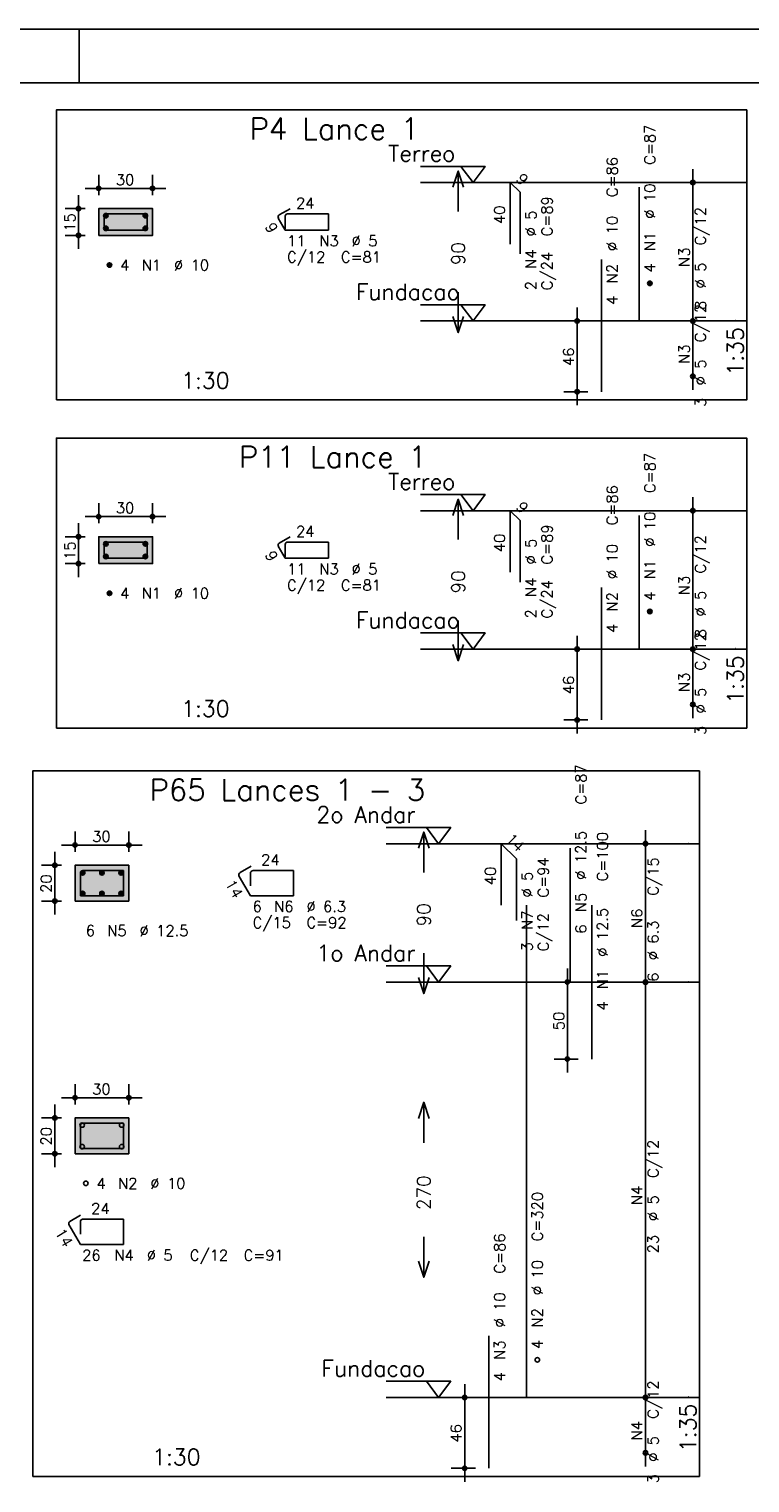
# Model space of a CAD drawing. Extents: x 0 to 119, y 0 to 84.
# Tile 10 of 19: x 44 to 57, y 57 to 84. Entities that reach past the tile are written whole.
import ezdxf

# ---------------------------------------------------------------- set-up
doc = ezdxf.new("R2010")
doc.units = 0
doc.header["$MEASUREMENT"] = 0
doc.linetypes.add('ESTILO_TQS_0002', pattern=[0.4, 0.1, -0.3])
for name, color, linetype in [('1', 1, 'CONTINUOUS'), ('2', 2, 'CONTINUOUS'), ('3', 3, 'CONTINUOUS'), ('4', 4, 'CONTINUOUS'), ('6', 6, 'CONTINUOUS'), ('7', 7, 'CONTINUOUS'), ('8', 8, 'CONTINUOUS'), ('9', 9, 'CONTINUOUS')]:
    doc.layers.add(name, color=color, linetype=linetype)
doc.styles.get("Standard").update_dxf_attribs({"font": 'ROMANS.SHX'})

msp = doc.modelspace()

# ---------------------------------------------------------------- linework, layer by layer
at = {"layer": '1', "linetype": 'Continuous'}
for p, q in [((0, 84.1), (118.9, 84.1)), ((44.9, 83.1), (44.9, 84.1))]:
    msp.add_line(p, q, dxfattribs=at)
for points in [[(44.475, 77.214), (57.3, 77.214), (57.3, 82.6), (44.475, 82.6), (44.475, 77.214)], [(51.24, 81.55), (52.44, 81.55), (52.215, 81.25), (51.99, 81.55)], [(57.3, 81.25), (51.24, 81.25)], [(51.24, 78.979), (52.44, 78.979), (52.215, 78.679), (51.99, 78.979)], [(57.3, 78.679), (51.24, 78.679)], [(44.475, 71.119), (57.3, 71.119), (57.3, 76.505), (44.475, 76.505), (44.475, 71.119)], [(51.24, 75.455), (52.44, 75.455), (52.215, 75.155), (51.99, 75.455)], [(57.3, 75.155), (51.24, 75.155)], [(51.24, 72.884), (52.44, 72.884), (52.215, 72.584), (51.99, 72.884)], [(57.3, 72.584), (51.24, 72.584)], [(44.035, 57.221), (56.42, 57.221), (56.42, 70.321), (44.035, 70.321), (44.035, 57.221)], [(50.6, 69.271), (51.8, 69.271), (51.575, 68.971), (51.35, 69.271)], [(56.42, 68.971), (50.6, 68.971)], [(50.6, 66.7), (51.8, 66.7), (51.575, 66.4), (51.35, 66.7)], [(56.42, 66.4), (50.6, 66.4)], [(50.6, 58.986), (51.8, 58.986), (51.575, 58.686), (51.35, 58.986)], [(56.42, 58.686), (50.6, 58.686)]]:
    msp.add_lwpolyline(points, dxfattribs=at)
at = {"layer": '1', "linetype": 'ESTILO_TQS_0002'}
for points in [[(45.26, 80.267), (46.26, 80.267), (46.26, 80.767), (45.26, 80.767), (45.26, 80.267)], [(45.26, 74.172), (46.26, 74.172), (46.26, 74.672), (45.26, 74.672), (45.26, 74.172)], [(44.82, 67.905), (45.82, 67.905), (45.82, 68.571), (44.82, 68.571), (44.82, 67.905)], [(44.82, 63.212), (45.82, 63.212), (45.82, 63.878), (44.82, 63.878), (44.82, 63.212)]]:
    msp.add_lwpolyline(points, dxfattribs=at)
at = {"layer": '2', "linetype": 'Continuous'}
for p, q in [((45.26, 81.017), (45.26, 81.392)), ((46.26, 81.017), (46.26, 81.392)), ((56.3, 78.429), (56.3, 81.5)), ((44.885, 80.017), (44.885, 81.017)), ((45.01, 81.142), (46.51, 81.142)), ((56.3, 81.25), (56.3, 81.25)), ((45.01, 80.767), (44.635, 80.767)), ((45.26, 80.767), (45.26, 80.767)), ((45.26, 80.767), (45.26, 80.767)), ((46.26, 80.767), (46.26, 80.767)), ((45.01, 80.267), (44.635, 80.267)), ((45.26, 80.267), (45.26, 80.267)), ((54.15, 77.114), (54.15, 78.929)), ((56.3, 77.4), (56.3, 78.929)), ((54.35, 78.679), (53.9, 78.679)), ((54.6, 78.679), (54.6, 78.679)), ((56.3, 78.679), (56.3, 78.679)), ((56.3, 78.679), (56.3, 78.679)), ((56.3, 77.65), (56.3, 77.65)), ((54.35, 77.364), (53.9, 77.364)), ((54.6, 77.364), (54.6, 77.364)), ((56.3, 72.334), (56.3, 75.405)), ((45.26, 74.922), (45.26, 75.297)), ((46.26, 74.922), (46.26, 75.297)), ((56.3, 75.155), (56.3, 75.155)), ((44.885, 73.922), (44.885, 74.922)), ((45.01, 75.047), (46.51, 75.047)), ((45.01, 74.672), (44.635, 74.672)), ((45.26, 74.672), (45.26, 74.672)), ((45.26, 74.672), (45.26, 74.672)), ((46.26, 74.672), (46.26, 74.672)), ((45.01, 74.172), (44.635, 74.172)), ((45.26, 74.172), (45.26, 74.172)), ((54.15, 71.019), (54.15, 72.834)), ((56.3, 71.305), (56.3, 72.834)), ((54.35, 72.584), (53.9, 72.584)), ((54.6, 72.584), (54.6, 72.584)), ((56.3, 72.584), (56.3, 72.584)), ((56.3, 72.584), (56.3, 72.584)), ((56.3, 71.555), (56.3, 71.555)), ((54.35, 71.269), (53.9, 71.269)), ((54.6, 71.269), (54.6, 71.269)), ((44.82, 68.821), (44.82, 69.196)), ((45.82, 68.821), (45.82, 69.196)), ((55.42, 66.15), (55.42, 69.221)), ((44.57, 68.946), (46.07, 68.946)), ((55.42, 68.971), (55.42, 68.971)), ((44.445, 67.655), (44.445, 68.821)), ((44.57, 68.571), (44.195, 68.571)), ((44.82, 68.571), (44.82, 68.571)), ((44.82, 68.571), (44.82, 68.571)), ((45.82, 68.571), (45.82, 68.571)), ((44.57, 67.905), (44.195, 67.905)), ((44.82, 67.905), (44.82, 67.905)), ((53.97, 66.65), (53.97, 64.721)), ((55.42, 58.436), (55.42, 66.65)), ((54.17, 66.4), (53.72, 66.4)), ((54.42, 66.4), (54.42, 66.4)), ((55.42, 66.4), (55.42, 66.4)), ((55.42, 66.4), (55.42, 66.4)), ((54.17, 64.971), (53.72, 64.971)), ((54.42, 64.971), (54.42, 64.971)), ((44.82, 64.128), (44.82, 64.503)), ((45.82, 64.128), (45.82, 64.503)), ((44.445, 62.962), (44.445, 64.128)), ((44.57, 64.253), (46.07, 64.253)), ((44.57, 63.878), (44.195, 63.878)), ((44.82, 63.878), (44.82, 63.878)), ((44.82, 63.878), (44.82, 63.878)), ((45.82, 63.878), (45.82, 63.878)), ((44.57, 63.212), (44.195, 63.212)), ((44.82, 63.212), (44.82, 63.212)), ((52.06, 57.121), (52.06, 58.936)), ((55.42, 57.407), (55.42, 58.936)), ((52.26, 58.686), (51.81, 58.686)), ((52.51, 58.686), (52.51, 58.686)), ((55.42, 58.686), (55.42, 58.686)), ((55.42, 58.686), (55.42, 58.686)), ((55.42, 57.657), (55.42, 57.657)), ((52.26, 57.371), (51.81, 57.371)), ((52.51, 57.371), (52.51, 57.371))]:
    msp.add_line(p, q, dxfattribs=at)
for points in [[(51.84, 81.164), (51.94, 81.464), (52.04, 81.164)], [(51.94, 80.714), (51.94, 81.464)], [(45.26, 80.267), (46.26, 80.267), (46.26, 80.767), (45.26, 80.767), (45.26, 80.267)], [(51.94, 79.214), (51.94, 78.464)], [(51.84, 78.764), (51.94, 78.464), (52.04, 78.764)], [(51.84, 75.069), (51.94, 75.369), (52.04, 75.069)], [(51.94, 74.619), (51.94, 75.369)], [(45.26, 74.172), (46.26, 74.172), (46.26, 74.672), (45.26, 74.672), (45.26, 74.172)], [(51.94, 73.119), (51.94, 72.369)], [(51.84, 72.669), (51.94, 72.369), (52.04, 72.669)], [(51.2, 68.886), (51.3, 69.186), (51.4, 68.886)], [(51.3, 68.436), (51.3, 69.186)], [(44.82, 67.905), (45.82, 67.905), (45.82, 68.571), (44.82, 68.571), (44.82, 67.905)], [(51.3, 66.936), (51.3, 66.186)], [(51.2, 66.486), (51.3, 66.186), (51.4, 66.486)], [(51.2, 63.868), (51.3, 64.168), (51.4, 63.868)], [(51.3, 63.418), (51.3, 64.168)], [(44.82, 63.212), (45.82, 63.212), (45.82, 63.878), (44.82, 63.878), (44.82, 63.212)], [(51.3, 61.668), (51.3, 60.918)], [(51.2, 61.218), (51.3, 60.918), (51.4, 61.218)]]:
    msp.add_lwpolyline(points, dxfattribs=at)
for centre, radius in [((56.3, 81.25), 0.0416), ((45.26, 81.142), 0.04), ((45.26, 81.142), 0.02), ((46.26, 81.142), 0.04), ((46.26, 81.142), 0.02), ((56.3, 81.25), 0.0208), ((44.885, 80.767), 0.04), ((44.885, 80.767), 0.02), ((44.885, 80.267), 0.04), ((44.885, 80.267), 0.02), ((54.15, 78.679), 0.04), ((54.15, 78.679), 0.02), ((56.3, 78.679), 0.0416), ((56.3, 78.679), 0.0416), ((56.3, 78.679), 0.0208), ((56.3, 78.679), 0.0208), ((56.3, 77.65), 0.0416), ((56.3, 77.65), 0.0208), ((54.15, 77.364), 0.04), ((54.15, 77.364), 0.02), ((45.26, 75.047), 0.04), ((45.26, 75.047), 0.02), ((46.26, 75.047), 0.04), ((46.26, 75.047), 0.02), ((56.3, 75.155), 0.0416), ((56.3, 75.155), 0.0208), ((44.885, 74.672), 0.04), ((44.885, 74.672), 0.02), ((44.885, 74.172), 0.04), ((44.885, 74.172), 0.02), ((54.15, 72.584), 0.04), ((54.15, 72.584), 0.02), ((56.3, 72.584), 0.0416), ((56.3, 72.584), 0.0416), ((56.3, 72.584), 0.0208), ((56.3, 72.584), 0.0208), ((56.3, 71.555), 0.0416), ((56.3, 71.555), 0.0208), ((54.15, 71.269), 0.04), ((54.15, 71.269), 0.02), ((44.82, 68.946), 0.04), ((44.82, 68.946), 0.02), ((45.82, 68.946), 0.04), ((45.82, 68.946), 0.02), ((55.42, 68.971), 0.0416), ((55.42, 68.971), 0.0208), ((44.445, 68.571), 0.04), ((44.445, 68.571), 0.02), ((44.445, 67.905), 0.04), ((44.445, 67.905), 0.02), ((53.97, 66.4), 0.04), ((55.42, 66.4), 0.0416), ((55.42, 66.4), 0.0416), ((53.97, 66.4), 0.02), ((55.42, 66.4), 0.0208), ((55.42, 66.4), 0.0208), ((53.97, 64.971), 0.04), ((53.97, 64.971), 0.02), ((44.82, 64.253), 0.04), ((44.82, 64.253), 0.02), ((45.82, 64.253), 0.04), ((45.82, 64.253), 0.02), ((44.445, 63.878), 0.04), ((44.445, 63.878), 0.02), ((44.445, 63.212), 0.04), ((44.445, 63.212), 0.02), ((52.06, 58.686), 0.04), ((52.06, 58.686), 0.02), ((55.42, 58.686), 0.0416), ((55.42, 58.686), 0.0416), ((55.42, 58.686), 0.0208), ((55.42, 58.686), 0.0208), ((55.42, 57.657), 0.0416), ((55.42, 57.657), 0.0208), ((52.06, 57.371), 0.04), ((52.06, 57.371), 0.02)]:
    msp.add_circle(centre, radius, dxfattribs=at)
at = {"layer": '3', "linetype": 'Continuous'}
for p, q in [((45.352, 80.628), (45.399, 80.675)), ((45.352, 80.639), (45.387, 80.675)), ((45.355, 80.618), (45.409, 80.672)), ((45.359, 80.611), (45.416, 80.668)), ((45.364, 80.604), (45.423, 80.663)), ((45.37, 80.599), (45.428, 80.657)), ((45.378, 80.595), (45.432, 80.649)), ((45.387, 80.592), (45.435, 80.639)), ((45.399, 80.592), (45.435, 80.628)), ((46.085, 80.628), (46.133, 80.675)), ((46.085, 80.639), (46.121, 80.675)), ((46.088, 80.618), (46.142, 80.672)), ((46.092, 80.611), (46.15, 80.668)), ((46.097, 80.604), (46.156, 80.663)), ((46.104, 80.599), (46.161, 80.657)), ((46.111, 80.595), (46.165, 80.649)), ((46.121, 80.592), (46.168, 80.639)), ((46.133, 80.592), (46.168, 80.628)), ((45.352, 80.394), (45.399, 80.441)), ((45.352, 80.406), (45.387, 80.441)), ((45.355, 80.385), (45.409, 80.439)), ((45.359, 80.377), (45.416, 80.435)), ((45.364, 80.371), (45.423, 80.43)), ((45.37, 80.365), (45.428, 80.423)), ((45.378, 80.361), (45.432, 80.415)), ((45.387, 80.359), (45.435, 80.406)), ((45.399, 80.359), (45.435, 80.394)), ((46.085, 80.394), (46.133, 80.441)), ((46.085, 80.406), (46.121, 80.441)), ((46.088, 80.385), (46.142, 80.439)), ((46.092, 80.377), (46.15, 80.435)), ((46.097, 80.371), (46.156, 80.43)), ((46.104, 80.365), (46.161, 80.423)), ((46.111, 80.361), (46.165, 80.415)), ((46.121, 80.359), (46.168, 80.406)), ((46.133, 80.359), (46.168, 80.394)), ((45.419, 79.711), (45.466, 79.758)), ((45.419, 79.723), (45.454, 79.758)), ((45.421, 79.702), (45.475, 79.756)), ((45.425, 79.694), (45.483, 79.752)), ((45.431, 79.687), (45.489, 79.746)), ((45.437, 79.682), (45.495, 79.74)), ((45.445, 79.678), (45.499, 79.732)), ((45.454, 79.676), (45.501, 79.723)), ((45.466, 79.676), (45.501, 79.711)), ((55.459, 79.373), (55.506, 79.42)), ((55.459, 79.385), (55.494, 79.42)), ((55.461, 79.363), (55.515, 79.417)), ((55.465, 79.356), (55.523, 79.413)), ((55.471, 79.349), (55.529, 79.408)), ((55.477, 79.344), (55.535, 79.402)), ((55.485, 79.34), (55.539, 79.394)), ((55.494, 79.337), (55.541, 79.385)), ((55.506, 79.337), (55.541, 79.373)), ((45.352, 74.533), (45.399, 74.58)), ((45.352, 74.545), (45.387, 74.58)), ((45.355, 74.523), (45.409, 74.577)), ((45.359, 74.516), (45.416, 74.573)), ((45.364, 74.509), (45.423, 74.568)), ((45.37, 74.504), (45.428, 74.562)), ((45.378, 74.5), (45.432, 74.554)), ((45.387, 74.497), (45.435, 74.545)), ((45.399, 74.497), (45.435, 74.533)), ((46.085, 74.533), (46.133, 74.58)), ((46.085, 74.545), (46.121, 74.58)), ((46.088, 74.523), (46.142, 74.577)), ((46.092, 74.516), (46.15, 74.573)), ((46.097, 74.509), (46.156, 74.568)), ((46.104, 74.504), (46.161, 74.562)), ((46.111, 74.5), (46.165, 74.554)), ((46.121, 74.497), (46.168, 74.545)), ((46.133, 74.497), (46.168, 74.533)), ((45.352, 74.299), (45.399, 74.347)), ((45.352, 74.311), (45.387, 74.347)), ((45.355, 74.29), (45.409, 74.344)), ((45.359, 74.282), (45.416, 74.34)), ((45.364, 74.276), (45.423, 74.335)), ((45.37, 74.271), (45.428, 74.328)), ((45.378, 74.267), (45.432, 74.32)), ((45.387, 74.264), (45.435, 74.311)), ((45.399, 74.264), (45.435, 74.299)), ((46.085, 74.299), (46.133, 74.347)), ((46.085, 74.311), (46.121, 74.347)), ((46.088, 74.29), (46.142, 74.344)), ((46.092, 74.282), (46.15, 74.34)), ((46.097, 74.276), (46.156, 74.335)), ((46.104, 74.271), (46.161, 74.328)), ((46.111, 74.267), (46.165, 74.32)), ((46.121, 74.264), (46.168, 74.311)), ((46.133, 74.264), (46.168, 74.299)), ((45.419, 73.616), (45.466, 73.663)), ((45.419, 73.628), (45.454, 73.663)), ((45.421, 73.607), (45.475, 73.661)), ((45.425, 73.599), (45.483, 73.657)), ((45.431, 73.593), (45.489, 73.651)), ((45.437, 73.587), (45.495, 73.645)), ((45.445, 73.583), (45.499, 73.637)), ((45.454, 73.581), (45.501, 73.628)), ((45.466, 73.581), (45.501, 73.616)), ((55.459, 73.278), (55.506, 73.325)), ((55.459, 73.29), (55.494, 73.325)), ((55.461, 73.269), (55.515, 73.323)), ((55.465, 73.261), (55.523, 73.319)), ((55.471, 73.254), (55.529, 73.313)), ((55.477, 73.249), (55.535, 73.307)), ((55.485, 73.245), (55.539, 73.299)), ((55.494, 73.243), (55.541, 73.29)), ((55.506, 73.243), (55.541, 73.278)), ((44.92, 68.424), (44.968, 68.471)), ((44.92, 68.436), (44.956, 68.471)), ((44.923, 68.414), (44.977, 68.468)), ((44.927, 68.407), (44.985, 68.464)), ((44.932, 68.4), (44.991, 68.459)), ((44.939, 68.395), (44.996, 68.453)), ((44.946, 68.391), (45, 68.445)), ((44.956, 68.388), (45.003, 68.436)), ((44.968, 68.388), (45.003, 68.424)), ((45.279, 68.424), (45.326, 68.471)), ((45.279, 68.436), (45.314, 68.471)), ((45.281, 68.414), (45.335, 68.468)), ((45.285, 68.407), (45.343, 68.464)), ((45.291, 68.4), (45.349, 68.459)), ((45.297, 68.395), (45.355, 68.453)), ((45.305, 68.391), (45.359, 68.445)), ((45.314, 68.388), (45.361, 68.436)), ((45.326, 68.388), (45.361, 68.424)), ((45.637, 68.424), (45.684, 68.471)), ((45.637, 68.436), (45.672, 68.471)), ((45.64, 68.414), (45.694, 68.468)), ((45.644, 68.407), (45.701, 68.464)), ((45.649, 68.4), (45.708, 68.459)), ((45.655, 68.395), (45.713, 68.453)), ((45.663, 68.391), (45.717, 68.445)), ((45.672, 68.388), (45.72, 68.436)), ((45.684, 68.388), (45.72, 68.424)), ((44.92, 68.04), (44.968, 68.088)), ((44.92, 68.052), (44.956, 68.088)), ((44.923, 68.031), (44.977, 68.085)), ((44.927, 68.023), (44.985, 68.081)), ((44.932, 68.017), (44.991, 68.076)), ((44.939, 68.012), (44.996, 68.069)), ((44.946, 68.008), (45, 68.062)), ((44.956, 68.005), (45.003, 68.052)), ((45.279, 68.04), (45.326, 68.088)), ((45.279, 68.052), (45.314, 68.088)), ((45.281, 68.031), (45.335, 68.085)), ((45.285, 68.023), (45.343, 68.081)), ((45.291, 68.017), (45.349, 68.076)), ((45.297, 68.012), (45.355, 68.069)), ((45.305, 68.008), (45.359, 68.062)), ((45.314, 68.005), (45.361, 68.052)), ((45.637, 68.04), (45.684, 68.088)), ((45.637, 68.052), (45.672, 68.088)), ((45.64, 68.031), (45.694, 68.085)), ((45.644, 68.023), (45.701, 68.081)), ((45.649, 68.017), (45.708, 68.076)), ((45.655, 68.012), (45.713, 68.069)), ((45.663, 68.008), (45.717, 68.062)), ((45.672, 68.005), (45.72, 68.052)), ((44.968, 68.005), (45.003, 68.04)), ((45.326, 68.005), (45.361, 68.04)), ((45.684, 68.005), (45.72, 68.04))]:
    msp.add_line(p, q, dxfattribs=at)
for centre in [(45.393, 80.634), (46.127, 80.634), (45.393, 80.4), (46.127, 80.4), (45.46, 79.717), (55.5, 79.379), (45.393, 74.539), (46.127, 74.539), (45.393, 74.305), (46.127, 74.305), (45.46, 73.622), (55.5, 73.284), (44.962, 68.43), (45.32, 68.43), (45.678, 68.43), (44.962, 68.046), (45.32, 68.046), (45.678, 68.046), (44.953, 63.745), (45.687, 63.745), (44.953, 63.345), (45.687, 63.345), (45.02, 62.662), (53.41, 59.386)]:
    msp.add_circle(centre, 0.0417, dxfattribs=at)
at = {"layer": '4', "linetype": 'Continuous'}
for p, q in [((45.36, 80.625), (45.36, 80.367)), ((45.36, 80.625), (45.36, 80.392)), ((45.635, 80.667), (45.402, 80.667)), ((46.16, 80.667), (45.402, 80.667)), ((46.16, 80.367), (46.16, 80.667)), ((45.36, 80.367), (46.16, 80.367)), ((45.36, 74.53), (45.36, 74.272)), ((45.36, 74.53), (45.36, 74.297)), ((45.635, 74.572), (45.402, 74.572)), ((46.16, 74.572), (45.402, 74.572)), ((46.16, 74.272), (46.16, 74.572)), ((45.36, 74.272), (46.16, 74.272)), ((44.92, 68.419), (44.92, 68.005)), ((44.92, 68.419), (44.92, 68.186)), ((45.206, 68.472), (44.972, 68.472)), ((45.72, 68.472), (44.972, 68.472)), ((45.72, 68.005), (45.72, 68.472)), ((44.92, 68.005), (45.72, 68.005)), ((44.92, 63.737), (44.92, 63.312)), ((44.92, 63.737), (44.92, 63.503)), ((45.195, 63.778), (44.962, 63.778)), ((45.72, 63.778), (44.962, 63.778)), ((45.72, 63.312), (45.72, 63.778)), ((44.92, 63.312), (45.72, 63.312))]:
    msp.add_line(p, q, dxfattribs=at)
for centre, radius in [((45.402, 80.625), 0.0417), ((45.402, 80.625), 0.0417), ((45.402, 74.53), 0.0417), ((45.402, 74.53), 0.0417), ((44.972, 68.419), 0.0525), ((44.972, 68.419), 0.0525), ((44.962, 63.737), 0.0417), ((44.962, 63.737), 0.0417)]:
    msp.add_arc(centre, radius, 90, 180, dxfattribs=at)
at = {"layer": '6', "linetype": 'Continuous'}
for p, q in [((52.908, 80.107), (52.908, 81.25)), ((52.908, 81.25), (53.09, 81.068)), ((53.09, 81.068), (53.09, 79.925)), ((55.3, 78.679), (55.3, 81.164)), ((48.815, 80.764), (48.613, 80.648)), ((48.597, 80.591), (48.727, 80.367)), ((48.727, 80.625), (48.727, 80.392)), ((49.527, 80.667), (48.768, 80.667)), ((49.527, 80.367), (49.527, 80.667)), ((48.727, 80.367), (49.527, 80.367)), ((54.6, 77.364), (54.6, 79.822)), ((52.908, 74.012), (52.908, 75.155)), ((52.908, 75.155), (53.09, 74.973)), ((55.3, 72.584), (55.3, 75.069)), ((53.09, 74.973), (53.09, 73.83)), ((48.815, 74.669), (48.613, 74.553)), ((48.727, 74.53), (48.727, 74.297)), ((49.527, 74.572), (48.768, 74.572)), ((49.527, 74.272), (49.527, 74.572)), ((48.597, 74.496), (48.727, 74.272)), ((48.727, 74.272), (49.527, 74.272)), ((54.6, 71.269), (54.6, 73.727)), ((52.737, 67.828), (52.737, 68.971)), ((52.737, 68.971), (53.02, 68.688)), ((54.02, 66.4), (54.02, 68.886)), ((53.02, 68.688), (53.02, 67.546)), ((47.871, 68.363), (48.078, 68.005)), ((48.092, 68.552), (47.89, 68.435)), ((48.078, 68.419), (48.078, 68.186)), ((48.879, 68.472), (48.131, 68.472)), ((48.879, 68.005), (48.879, 68.472)), ((48.078, 68.005), (48.879, 68.005)), ((53.21, 58.686), (53.21, 67.828)), ((54.42, 64.971), (54.42, 67.828)), ((44.708, 61.897), (44.92, 61.528)), ((44.925, 62.07), (44.723, 61.953)), ((44.92, 61.953), (44.92, 61.72)), ((45.72, 61.995), (44.962, 61.995)), ((45.72, 61.528), (45.72, 61.995)), ((44.92, 61.528), (45.72, 61.528)), ((52.51, 57.371), (52.51, 59.828))]:
    msp.add_line(p, q, dxfattribs=at)
for centre, radius, start, end in [((48.634, 80.611), 0.0417, 120, 210), ((48.768, 80.625), 0.0417, 90, 180), ((48.634, 74.517), 0.0417, 120, 210), ((48.768, 74.53), 0.0417, 90, 180), ((47.916, 68.39), 0.0525, 120, 210), ((48.131, 68.419), 0.0525, 90, 180), ((44.744, 61.917), 0.0417, 120, 210), ((44.962, 61.953), 0.0417, 90, 180)]:
    msp.add_arc(centre, radius, start, end, dxfattribs=at)
at = {"layer": '8', "linetype": 'Continuous'}
msp.add_line((2.5, 83.1), (117.9, 83.1), dxfattribs=at)
at = {"layer": '9', "linetype": 'Continuous'}
for points in [[(45.26, 80.267), (46.26, 80.267), (46.26, 80.767)], [(45.26, 80.267), (46.26, 80.767), (45.26, 80.767)], [(45.26, 80.267), (45.26, 80.767), (45.26, 80.267)], [(45.26, 74.172), (46.26, 74.172), (46.26, 74.672)], [(45.26, 74.172), (46.26, 74.672), (45.26, 74.672)], [(45.26, 74.172), (45.26, 74.672), (45.26, 74.172)], [(44.82, 67.905), (45.82, 67.905), (45.82, 68.571)], [(44.82, 67.905), (45.82, 68.571), (44.82, 68.571)], [(44.82, 67.905), (44.82, 68.571), (44.82, 67.905)], [(44.82, 63.212), (45.82, 63.212), (45.82, 63.878)], [(44.82, 63.212), (45.82, 63.878), (44.82, 63.878)], [(44.82, 63.212), (44.82, 63.878), (44.82, 63.212)]]:
    msp.add_solid(points, dxfattribs=at)

# ---------------------------------------------------------------- texts
at = {"layer": '1', "linetype": 'Continuous'}
for s, p in [('Terreo', (50.64, 81.64)), ('Fundacao', (50.04, 79.069)), ('Terreo', (50.64, 75.545)), ('Fundacao', (50.04, 72.974)), (' 2o Andar', (49.1, 69.361)), (' 1o Andar', (49.1, 66.79)), ('Fundacao', (49.4, 59.076))]:
    msp.add_text(s, height=0.3, dxfattribs=at).set_placement(p)
at = {"layer": '2', "linetype": 'Continuous'}
for s, height, rotation, p in [('C=87', 0.2, 90, (55.6, 81.579)), ('C=86', 0.2, 90, (54.9, 80.979)), ('9', 0.2, 315, (52.999, 81.301)), ('%%c 10', 0.2, 90, (55.6, 80.579)), ('40', 0.2, 90, (52.808, 80.479)), ('C=89', 0.2, 90, (53.69, 80.25)), ('15', 0.2, 90, (44.825, 80.337)), ('9', 0.2, 300, (48.342, 80.433)), ('%%c 5', 0.2, 90, (53.39, 80.25)), ('%%c 10', 0.2, 90, (54.9, 79.979)), ('C/12', 0.2, 90, (56.54, 80.084)), ('N1', 0.2, 90, (55.6, 79.979)), ('90', 0.25, 90, (52.065, 79.714)), ('N4', 0.2, 90, (53.39, 79.65)), ('N3', 0.2, 90, (56.24, 79.684)), ('C/24', 0.2, 90, (53.69, 79.25)), ('N2', 0.2, 90, (54.9, 79.379)), ('4', 0.2, 90, (55.6, 79.579)), ('%%c 5', 0.2, 90, (56.54, 79.284)), ('2', 0.2, 90, (53.39, 79.25)), ('4', 0.2, 90, (54.9, 78.979)), ('C/12', 0.2, 90, (56.54, 78.284)), ('8', 0.2, 90, (56.54, 78.884)), ('1:35', 0.3, 90, (57.24, 77.664)), ('46', 0.2, 90, (54.09, 77.842)), ('N3', 0.2, 90, (56.24, 77.884)), ('%%c 5', 0.2, 90, (56.54, 77.484)), ('3', 0.2, 90, (56.54, 77.084)), ('C=87', 0.2, 90, (55.6, 75.484)), ('C=86', 0.2, 90, (54.9, 74.884)), ('9', 0.2, 315, (52.999, 75.206)), ('%%c 10', 0.2, 90, (55.6, 74.484)), ('15', 0.2, 90, (44.825, 74.242)), ('40', 0.2, 90, (52.808, 74.384)), ('%%c 5', 0.2, 90, (53.39, 74.155)), ('C=89', 0.2, 90, (53.69, 74.155)), ('C/12', 0.2, 90, (56.54, 73.989)), ('9', 0.2, 300, (48.342, 74.338)), ('%%c 10', 0.2, 90, (54.9, 73.884)), ('N1', 0.2, 90, (55.6, 73.884)), ('90', 0.25, 90, (52.065, 73.619)), ('N4', 0.2, 90, (53.39, 73.555)), ('C/24', 0.2, 90, (53.69, 73.155)), ('N3', 0.2, 90, (56.24, 73.589)), ('N2', 0.2, 90, (54.9, 73.284)), ('4', 0.2, 90, (55.6, 73.484)), ('%%c 5', 0.2, 90, (56.54, 73.189)), ('2', 0.2, 90, (53.39, 73.155)), ('4', 0.2, 90, (54.9, 72.884)), ('8', 0.2, 90, (56.54, 72.789)), ('C/12', 0.2, 90, (56.54, 72.189)), ('N3', 0.2, 90, (56.24, 71.789)), ('1:35', 0.3, 90, (57.24, 71.569)), ('46', 0.2, 90, (54.09, 71.747)), ('%%c 5', 0.2, 90, (56.54, 71.389)), ('3', 0.2, 90, (56.54, 70.989)), ('C=87', 0.2, 90, (54.32, 69.7)), ('14', 0.2, 315, (52.808, 69.042)), ('%%c 12.5', 0.2, 90, (54.32, 68.3)), ('C=100', 0.2, 90, (54.72, 68.271)), ('C=94', 0.2, 90, (53.62, 67.971)), ('20', 0.2, 90, (44.385, 68.058)), ('40', 0.2, 90, (52.637, 68.2)), ('%%c 5', 0.2, 90, (53.32, 67.971)), ('C/15', 0.2, 90, (55.66, 68.006)), ('14', 0.2, 300, (47.602, 68.23)), ('90', 0.25, 90, (51.425, 67.436)), ('N5', 0.2, 90, (54.32, 67.7)), ('N7', 0.2, 90, (53.32, 67.371)), ('C/12', 0.2, 90, (53.62, 66.971)), ('%%c 12.5', 0.2, 90, (54.72, 66.871)), ('N6', 0.2, 90, (55.36, 67.406)), ('6', 0.2, 90, (54.32, 67.3)), ('%%c 6.3', 0.2, 90, (55.66, 66.806)), ('3', 0.2, 90, (53.32, 66.971)), ('N1', 0.2, 90, (54.72, 66.271)), ('6', 0.2, 90, (55.66, 66.406)), ('4', 0.2, 90, (54.72, 65.871)), ('50', 0.2, 90, (53.91, 65.506)), ('20', 0.2, 90, (44.385, 63.365)), ('C/12', 0.2, 90, (55.66, 62.763)), ('270', 0.25, 90, (51.425, 62.168)), ('N4', 0.2, 90, (55.36, 62.263)), ('C=320', 0.2, 90, (53.51, 61.586)), ('%%c 5', 0.2, 90, (55.66, 61.963)), ('14', 0.2, 300, (44.444, 61.754)), ('C=86', 0.2, 90, (52.81, 60.986)), ('23', 0.2, 90, (55.66, 61.363)), ('%%c 10', 0.2, 90, (53.51, 60.586)), ('%%c 10', 0.2, 90, (52.81, 59.986)), ('N2', 0.2, 90, (53.51, 59.986)), ('N3', 0.2, 90, (52.81, 59.386)), ('4', 0.2, 90, (53.51, 59.586)), ('4', 0.2, 90, (52.81, 58.986)), ('C/12', 0.2, 90, (55.66, 58.291)), ('1:35', 0.3, 90, (56.36, 57.671)), ('46', 0.2, 90, (52, 57.848)), ('N4', 0.2, 90, (55.36, 57.891)), ('%%c 5', 0.2, 90, (55.66, 57.491)), ('3', 0.2, 90, (55.66, 57.091))]:
    msp.add_text(s, height=height, rotation=rotation, dxfattribs=at).set_placement(p)
for s, height, p in [('30', 0.2, (45.58, 81.202)), ('1', 0.01, (57.09, 81.25)), ('24', 0.2, (48.927, 80.767)), ('11', 0.2, (48.76, 80.067)), ('N3', 0.2, (49.36, 80.067)), ('%%c 5', 0.2, (49.96, 80.067)), ('C/12', 0.2, (48.76, 79.767)), ('C=81', 0.2, (49.76, 79.767)), ('4', 0.2, (45.66, 79.617)), ('N1', 0.2, (46.06, 79.617)), ('%%c 10', 0.2, (46.66, 79.617)), ('0', 0.01, (57.09, 78.679)), ('1:30', 0.3, (46.792, 77.424)), ('30', 0.2, (45.58, 75.107)), ('1', 0.01, (57.09, 75.155)), ('24', 0.2, (48.927, 74.672)), ('11', 0.2, (48.76, 73.972)), ('N3', 0.2, (49.36, 73.972)), ('%%c 5', 0.2, (49.96, 73.972)), ('4', 0.2, (45.66, 73.522)), ('N1', 0.2, (46.06, 73.522)), ('%%c 10', 0.2, (46.66, 73.522)), ('C/12', 0.2, (48.76, 73.672)), ('C=81', 0.2, (49.76, 73.672)), ('0', 0.01, (57.09, 72.584)), ('1:30', 0.3, (46.792, 71.329)), ('30', 0.2, (45.14, 69.006)), ('3', 0.01, (56.21, 68.971)), ('24', 0.2, (48.278, 68.572)), ('6', 0.2, (48.12, 67.705)), ('N6', 0.2, (48.52, 67.705)), ('%%c 6.3', 0.2, (49.12, 67.705)), ('C/15', 0.2, (48.12, 67.405)), ('C=92', 0.2, (49.12, 67.405)), ('6', 0.2, (45.02, 67.255)), ('N5', 0.2, (45.42, 67.255)), ('%%c 12.5', 0.2, (46.02, 67.255)), ('2', 0.01, (56.21, 66.4)), ('30', 0.2, (45.14, 64.313)), ('4', 0.2, (45.22, 62.562)), ('N2', 0.2, (45.62, 62.562)), ('%%c 10', 0.2, (46.22, 62.562)), ('24', 0.2, (45.12, 62.095)), ('26', 0.2, (44.953, 61.228)), ('N4', 0.2, (45.553, 61.228)), ('%%c 5', 0.2, (46.153, 61.228)), ('C/12', 0.2, (46.953, 61.228)), ('C=91', 0.2, (47.953, 61.228)), ('0', 0.01, (56.21, 58.686)), ('1:30', 0.3, (46.252, 57.431))]:
    msp.add_text(s, height=height, dxfattribs=at).set_placement(p)
at = {"layer": '7', "linetype": 'Continuous'}
for s, p in [('P4 Lance 1', (48.062, 82.05)), ('P11 Lance 1', (47.862, 75.955)), ('P65 Lances 1 - 3', (46.203, 69.771))]:
    msp.add_text(s, height=0.4, dxfattribs=at).set_placement(p)

doc.saveas('drawing.dxf')
